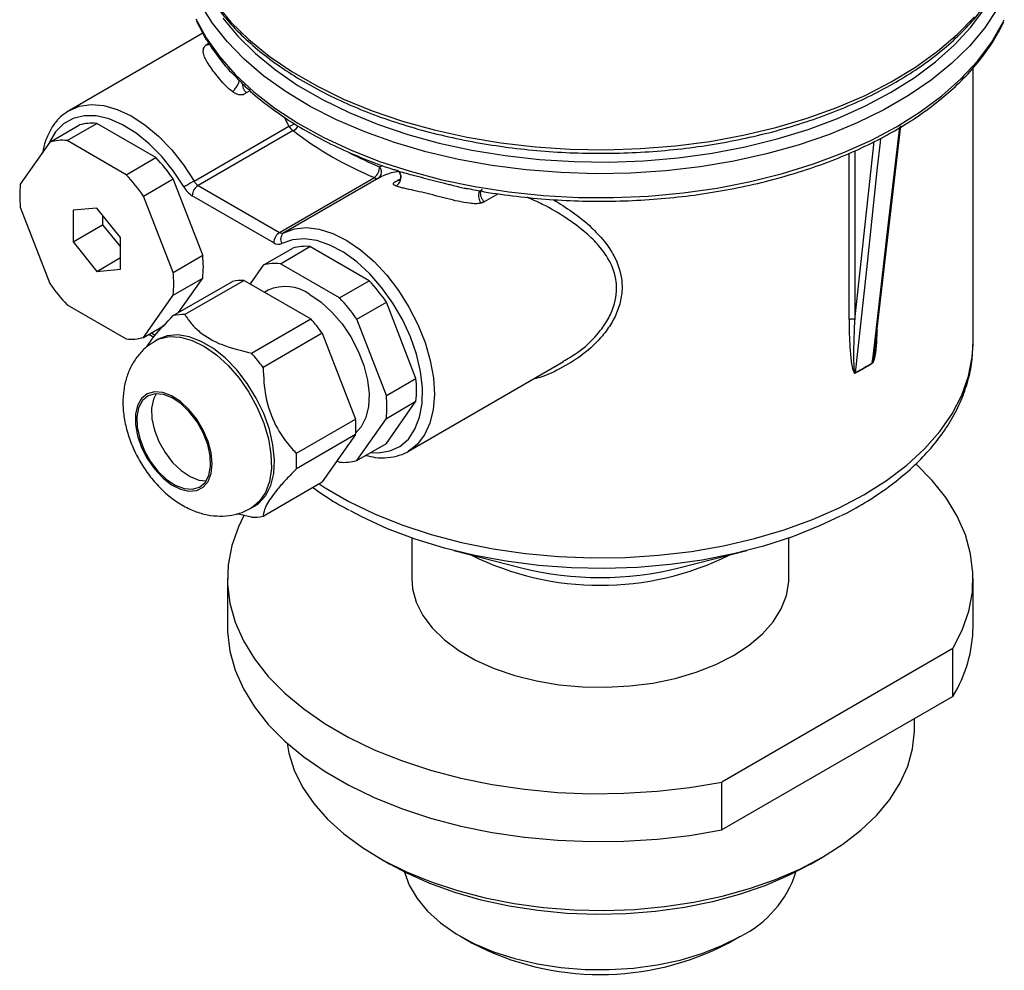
# Model space of a CAD drawing. Header units: millimetres. Extents: x 0 to 420, y 0 to 297.
# Tile 9 of 13: x 322 to 381, y 156 to 212. Entities that reach past the tile are written whole.
import ezdxf

# ---------------------------------------------------------------- set-up
doc = ezdxf.new("R2010")
doc.units = ezdxf.units.MM

msp = doc.modelspace()

# ---------------------------------------------------------------- linework, layer by layer
at = {"color": 7, "linetype": 'Continuous', "lineweight": 25}
for p, q in [((332.778, 211.43), (324.816, 206.834)), ((378.746, 192.977), (378.746, 209.381)), ((334.563, 209.012), (334.784, 208.793)), ((323.654, 204.942), (325.422, 205.963)), ((324.677, 205.034), (326.444, 206.054)), ((329.98, 204.013), (326.444, 206.054)), ((332.253, 202.612), (337.918, 205.882)), ((372.883, 192.597), (374.435, 205.906)), ((338.164, 205.625), (332.499, 202.355)), ((323.654, 204.942), (321.886, 202.427)), ((328.212, 202.993), (324.677, 205.034)), ((328.212, 202.993), (329.98, 204.013)), ((329.235, 201.721), (331.002, 202.741)), ((332.77, 198.185), (331.002, 202.741)), ((337.361, 199.548), (343.025, 202.818)), ((343.271, 202.791), (337.606, 199.521)), ((332.499, 202.355), (337.361, 199.548)), ((331.002, 197.164), (329.235, 201.721)), ((337.007, 198.936), (332.145, 201.742)), ((321.886, 201.063), (323.654, 196.507)), ((326.444, 201), (325.03, 200.873)), ((327.859, 199.24), (326.444, 201)), ((325.03, 200.873), (325.03, 198.987)), ((326.798, 200.56), (326.798, 200.008)), ((325.03, 198.987), (326.798, 200.008)), ((326.798, 200.008), (327.859, 198.688)), ((327.859, 197.355), (327.859, 199.24)), ((325.03, 198.987), (326.444, 197.228)), ((336.382, 197.595), (338.15, 198.615)), ((337.405, 197.686), (339.172, 198.706)), ((342.708, 196.665), (339.172, 198.706)), ((326.444, 197.228), (327.859, 198.045)), ((331.002, 197.164), (332.77, 198.185)), ((336.382, 197.595), (335.6, 196.482)), ((340.94, 195.645), (337.405, 197.686)), ((326.444, 197.228), (327.859, 197.355)), ((331.002, 195.801), (332.77, 196.821)), ((331.011, 194.586), (334.547, 196.627)), ((331.328, 194.769), (332.77, 196.821)), ((335.241, 196.69), (331.706, 194.649)), ((335.241, 196.69), (339.214, 194.396)), ((340.94, 195.645), (342.708, 196.665)), ((329.235, 193.286), (331.002, 195.801)), ((336.672, 196.096), (336.471, 195.98)), ((324.677, 195.235), (328.212, 193.194)), ((341.963, 194.373), (343.73, 195.393)), ((345.498, 190.837), (343.73, 195.393)), ((329.235, 193.286), (330.465, 193.996)), ((335.678, 192.355), (339.214, 194.396)), ((343.73, 189.817), (341.963, 194.373)), ((329.558, 193.472), (329.847, 193.306)), ((339.909, 193.532), (336.373, 191.491)), ((339.909, 193.532), (341.895, 188.412)), ((330.11, 193.174), (329.934, 193.072)), ((378.746, 192.885), (378.746, 192.977)), ((345.043, 186.495), (354.301, 191.84)), ((343.73, 189.817), (345.498, 190.837)), ((343.73, 188.453), (345.498, 189.474)), ((343.73, 186.958), (345.498, 189.474)), ((338.36, 186.371), (341.895, 188.412)), ((341.963, 185.938), (343.73, 188.453)), ((341.895, 187.486), (338.36, 185.445)), ((341.895, 187.486), (339.909, 184.66)), ((341.963, 185.938), (343.73, 186.958)), ((345.196, 186.591), (345.043, 186.495)), ((340.8, 185.927), (340.94, 185.846)), ((336.373, 182.619), (339.909, 184.66)), ((335.678, 182.557), (334.813, 182.763)), ((335.683, 183.113), (335.86, 183.215)), ((345.246, 181.318), (345.246, 178.903)), ((367.746, 178.903), (367.746, 181.318)), ((347.751, 180.564), (351.799, 179.533)), ((361.194, 179.533), (365.242, 180.564)), ((334.246, 178.903), (334.246, 176.045)), ((378.746, 176.045), (378.746, 178.903)), ((377.533, 174.719), (363.744, 166.759)), ((377.533, 171.861), (377.533, 174.719)), ((377.533, 171.861), (363.744, 163.901)), ((375.246, 169.921), (375.246, 170.541)), ((363.744, 163.901), (363.744, 166.759)), ((343.236, 162.268), (343.943, 161.86)), ((369.05, 161.86), (369.757, 162.268)), ((348.151, 157.552), (348.858, 157.143)), ((364.134, 157.143), (364.842, 157.552))]:
    msp.add_line(p, q, dxfattribs=at)
at = {"color": 8, "linetype": 'Continuous', "lineweight": 25}
for p, q in [((335.593, 208.006), (335.371, 207.878)), ((337.918, 205.882), (337.648, 206.426)), ((371.696, 194.335), (372.839, 204.972)), ((371.345, 194.345), (371.345, 204.275)), ((371.696, 204.425), (371.696, 194.335)), ((343.321, 203.459), (343.514, 203.542)), ((344.406, 202.659), (344.569, 202.753)), ((350.406, 201.862), (349.566, 201.377)), ((329.705, 193.557), (329.936, 193.424))]:
    msp.add_line(p, q, dxfattribs=at)
at = {"color": 8, "linetype": 'Continuous', "lineweight": 25, "flags": 128}
for points in [[(380.191, 212.881), (379.44, 211.753), (378.529, 210.664), (377.463, 209.624), (376.25, 208.639), (374.899, 207.716), (373.418, 206.861), (371.819, 206.081), (370.112, 205.381), (368.31, 204.765), (366.425, 204.239), (364.47, 203.806), (362.46, 203.469), (360.407, 203.23), (358.327, 203.091), (356.235, 203.053), (354.144, 203.116), (352.069, 203.28), (350.026, 203.544), (348.028, 203.905), (346.089, 204.362), (344.224, 204.911), (342.444, 205.548), (340.763, 206.268), (339.193, 207.068), (337.744, 207.94), (336.426, 208.88), (335.249, 209.879), (334.221, 210.932), (333.35, 212.031), (332.64, 213.169)], [(333.544, 213.193), (334.456, 212.102), (335.523, 211.059), (336.738, 210.071), (338.092, 209.146), (339.576, 208.289), (341.18, 207.507), (342.891, 206.806), (344.698, 206.19), (346.588, 205.663), (348.548, 205.23), (350.564, 204.893), (352.622, 204.656), (354.707, 204.518), (356.805, 204.482), (358.901, 204.548), (360.979, 204.715), (363.027, 204.982), (365.028, 205.347), (366.969, 205.808), (368.836, 206.362), (370.616, 207.003), (372.297, 207.729), (373.866, 208.533), (375.313, 209.411), (376.627, 210.356), (377.8, 211.36), (378.822, 212.419)], [(333.962, 212.342), (334.859, 211.259), (335.911, 210.223), (337.112, 209.243), (338.453, 208.325), (339.923, 207.476), (341.513, 206.702), (343.211, 206.009), (345.005, 205.402), (346.881, 204.884), (348.827, 204.46), (350.828, 204.133), (352.869, 203.905), (354.937, 203.778), (357.016, 203.752), (359.092, 203.829), (361.149, 204.006), (363.172, 204.284), (365.147, 204.66), (367.06, 205.131), (368.896, 205.694), (370.644, 206.345), (372.289, 207.08), (373.821, 207.892), (375.227, 208.776), (376.499, 209.726), (377.627, 210.734), (378.602, 211.795), (379.418, 212.899)], [(332.361, 212.293), (332.974, 211.167), (333.765, 210.048), (334.716, 208.971), (335.819, 207.943), (337.068, 206.973), (338.452, 206.066), (339.964, 205.23), (341.591, 204.469), (343.323, 203.79), (345.147, 203.196), (347.05, 202.693), (349.02, 202.284), (351.043, 201.971), (353.104, 201.757), (355.188, 201.643), (357.282, 201.63), (359.37, 201.719), (361.438, 201.908), (363.471, 202.196), (365.456, 202.582), (367.377, 203.062), (369.222, 203.633), (370.978, 204.291), (372.633, 205.032), (374.174, 205.85)], [(374.174, 205.85), (375.591, 206.74), (376.875, 207.695), (378.015, 208.709), (379.004, 209.774), (379.836, 210.883), (380.504, 212.029), (380.608, 212.243)], [(324.816, 206.834), (325.403, 207.08), (326.105, 207.184), (326.867, 207.121), (327.67, 206.892), (328.495, 206.503), (329.322, 205.963), (330.131, 205.286), (330.901, 204.489), (331.614, 203.59), (332.253, 202.612)], [(331.654, 202.256), (331.031, 203.206), (330.334, 204.074), (329.58, 204.838), (328.79, 205.477), (327.985, 205.975), (327.186, 206.318), (326.414, 206.498), (325.69, 206.508), (325.033, 206.35), (324.459, 206.028), (323.985, 205.549), (323.624, 204.927), (323.593, 204.856)], [(337.606, 199.521), (338.245, 199.762), (338.958, 199.837), (339.729, 199.746), (340.537, 199.489), (341.364, 199.074), (342.189, 198.51), (342.993, 197.811), (343.754, 196.995), (344.456, 196.081), (345.081, 195.092), (345.613, 194.051), (346.039, 192.984), (346.35, 191.918), (346.538, 190.877), (346.597, 189.889), (346.527, 188.976), (346.329, 188.161), (346.008, 187.464), (345.572, 186.902), (345.196, 186.591)], [(342.792, 186.417), (343.264, 186.399), (343.942, 186.509), (344.541, 186.786), (345.044, 187.222), (345.439, 187.806), (345.714, 188.521), (345.863, 189.349), (345.881, 190.269), (345.769, 191.255), (345.529, 192.281), (345.167, 193.321), (344.693, 194.347), (344.12, 195.332), (343.462, 196.249), (342.738, 197.074), (341.966, 197.786), (341.167, 198.365), (340.362, 198.797), (339.572, 199.07), (338.819, 199.176), (338.121, 199.112), (337.499, 198.882), (337.499, 198.882)], [(329.922, 193.065), (330.179, 193.192), (330.775, 193.332)], [(330.775, 193.332), (331.437, 193.304), (332.142, 193.109), (332.869, 192.752), (333.594, 192.245), (334.294, 191.605), (334.946, 190.853), (335.529, 190.011), (336.025, 189.108), (336.417, 188.172), (336.694, 187.233), (336.845, 186.323), (336.867, 185.469), (336.758, 184.699), (336.523, 184.038), (336.168, 183.508), (335.705, 183.125), (335.689, 183.116)], [(339.711, 184.546), (340.073, 184.311), (341.485, 183.496), (343.018, 182.758), (344.659, 182.101), (346.395, 181.533), (348.213, 181.056), (350.097, 180.675), (352.033, 180.394), (354.005, 180.213), (355.997, 180.136), (357.993, 180.162), (359.977, 180.291), (361.933, 180.522), (363.845, 180.853), (365.698, 181.282), (367.477, 181.806), (369.167, 182.419), (370.756, 183.117), (372.23, 183.895), (373.576, 184.745), (374.786, 185.662), (375.848, 186.638), (376.755, 187.665), (377.498, 188.735), (378.072, 189.839), (378.472, 190.968), (378.696, 192.113), (378.746, 192.885)]]:
    msp.add_lwpolyline(points, dxfattribs=at)
at = {"color": 7, "linetype": 'Continuous', "lineweight": 25, "flags": 128}
for points in [[(324.77, 206.806), (324.779, 206.812), (324.816, 206.834)], [(372.73, 191.768), (372.775, 192.15), (372.953, 193.677), (373.665, 199.785), (374.372, 205.843)], [(373.218, 205.177), (373.193, 204.939), (373.03, 203.421), (372.377, 197.347), (371.715, 191.182)], [(339.172, 195.849), (339.841, 195.389), (340.486, 194.798), (341.084, 194.097), (341.612, 193.313), (342.052, 192.472), (342.388, 191.606), (342.608, 190.745), (342.704, 189.922), (342.672, 189.165), (342.513, 188.502), (342.234, 187.957), (341.903, 187.596)], [(335.86, 183.215), (336.126, 183.399), (336.536, 183.858), (336.833, 184.456), (337.006, 185.174), (337.049, 185.989), (336.962, 186.875), (336.747, 187.803), (336.411, 188.744), (335.966, 189.667), (335.424, 190.543), (334.804, 191.344), (334.125, 192.043), (333.41, 192.618), (332.681, 193.052), (331.962, 193.329), (331.276, 193.441), (330.645, 193.385), (330.11, 193.174)], [(329.892, 190.033), (329.464, 189.913), (329.121, 189.639), (328.881, 189.226), (328.758, 188.698), (328.758, 188.081), (328.881, 187.411), (329.121, 186.722), (329.464, 186.052), (329.892, 185.437), (330.381, 184.91), (330.907, 184.5), (331.44, 184.228), (331.951, 184.11), (332.413, 184.151), (332.801, 184.35), (333.094, 184.695), (333.277, 185.169), (333.339, 185.745), (333.277, 186.393), (333.094, 187.077), (332.801, 187.761), (332.413, 188.408), (331.951, 188.983), (331.44, 189.455), (330.907, 189.798), (330.381, 189.995), (329.892, 190.033)], [(332.145, 184.224), (332.571, 184.348), (332.908, 184.63), (333.137, 185.054), (333.243, 185.595), (333.222, 186.222), (333.073, 186.898), (332.807, 187.585), (332.438, 188.242), (331.988, 188.83), (331.483, 189.317), (330.952, 189.673), (330.426, 189.878), (329.936, 189.92), (329.51, 189.796), (329.173, 189.514), (328.945, 189.09), (328.838, 188.549), (328.859, 187.922), (329.008, 187.245), (329.274, 186.559), (329.643, 185.902), (330.093, 185.313), (330.599, 184.827), (331.13, 184.471), (331.655, 184.266), (332.145, 184.224)], [(329.984, 189.923), (329.828, 189.6), (329.722, 189.059), (329.743, 188.432), (329.892, 187.755), (330.158, 187.069), (330.527, 186.412), (330.977, 185.824), (331.482, 185.337), (332.013, 184.981), (332.539, 184.776), (332.981, 184.731)], [(377.533, 174.719), (378.096, 175.819), (378.486, 176.945), (378.701, 178.086), (378.739, 179.233), (378.599, 180.378), (378.283, 181.511), (377.793, 182.623), (377.133, 183.705), (376.308, 184.75), (375.326, 185.746)], [(370.805, 182.615), (369.588, 182.041), (367.964, 181.395), (366.245, 180.837), (364.445, 180.372), (362.579, 180.003), (360.663, 179.733), (358.712, 179.565), (356.743, 179.501), (354.772, 179.54), (352.815, 179.682), (350.889, 179.926), (349.009, 180.271), (347.191, 180.712), (345.45, 181.248), (343.801, 181.872), (342.257, 182.58), (341.588, 182.931)], [(335.22, 182.661), (334.897, 181.986), (334.506, 180.861), (334.291, 179.72), (334.254, 178.573), (334.394, 177.428), (334.71, 176.295), (335.2, 175.183), (335.86, 174.1), (336.685, 173.056), (337.668, 172.059), (338.802, 171.116), (340.076, 170.235), (341.482, 169.424), (343.007, 168.688), (344.641, 168.034), (346.368, 167.466), (348.177, 166.99), (350.052, 166.609), (351.979, 166.326), (353.942, 166.143), (355.925, 166.062), (357.912, 166.084), (359.888, 166.208), (361.838, 166.434), (363.744, 166.759)], [(345.246, 178.903), (345.296, 178.292), (345.517, 177.486), (345.911, 176.703), (346.473, 175.954), (347.192, 175.252), (348.058, 174.608), (349.057, 174.031), (350.173, 173.531), (351.389, 173.116), (352.686, 172.792), (354.042, 172.565), (355.438, 172.437), (356.85, 172.412), (358.256, 172.488), (359.635, 172.666), (360.964, 172.943), (362.223, 173.313), (363.392, 173.771), (364.451, 174.311)], [(364.451, 174.311), (365.386, 174.922), (366.18, 175.597), (366.821, 176.324), (367.3, 177.091), (367.608, 177.887), (367.741, 178.699), (367.746, 178.903)], [(334.246, 176.045), (334.254, 175.715), (334.394, 174.57), (334.71, 173.437), (335.2, 172.325), (335.86, 171.242), (336.685, 170.198), (337.668, 169.201), (338.802, 168.258), (340.076, 167.377), (341.482, 166.566), (343.007, 165.83), (344.641, 165.176), (346.368, 164.608), (348.177, 164.132), (350.052, 163.751), (351.979, 163.468), (353.942, 163.285), (355.925, 163.205), (357.912, 163.226), (359.888, 163.35), (361.838, 163.576), (363.744, 163.901)], [(369.755, 162.267), (370.972, 163.042), (372.055, 163.88), (372.992, 164.775), (373.775, 165.718), (374.397, 166.701), (374.852, 167.713), (375.136, 168.746), (375.245, 169.79), (375.246, 169.921)], [(337.803, 169.078), (337.912, 168.486), (338.238, 167.458), (338.735, 166.452), (339.398, 165.479), (340.221, 164.547), (341.195, 163.665), (342.313, 162.842), (343.562, 162.084), (344.933, 161.4), (346.411, 160.796), (347.984, 160.277), (349.636, 159.847), (351.352, 159.512), (353.117, 159.274), (354.912, 159.135), (356.723, 159.098), (358.531, 159.161), (360.321, 159.324), (362.075, 159.587), (363.776, 159.946), (365.41, 160.398), (366.96, 160.939), (368.413, 161.564), (369.755, 162.267)], [(369.048, 161.859), (367.735, 161.173), (366.312, 160.567), (364.79, 160.045), (363.187, 159.613), (361.516, 159.276), (359.796, 159.036), (358.043, 158.897), (356.275, 158.858), (354.509, 158.922), (352.763, 159.087), (351.053, 159.351), (349.398, 159.712), (347.814, 160.167), (346.315, 160.711), (344.918, 161.338), (343.943, 161.86)], [(344.819, 161.387), (345.098, 160.605), (345.56, 159.81), (346.188, 159.053), (346.971, 158.347), (347.9, 157.702), (348.958, 157.127), (350.131, 156.632), (351.4, 156.224), (352.746, 155.909), (354.15, 155.692), (355.589, 155.576), (357.041, 155.563), (358.486, 155.653), (359.9, 155.845), (361.263, 156.136), (362.553, 156.522), (363.752, 156.996), (364.84, 157.551)]]:
    msp.add_lwpolyline(points, dxfattribs=at)
at = {"color": 7, "linetype": 'Continuous', "lineweight": 25}
for centre, radius, start, end in [((326.163, 203.438), 2.631, 83.86005, 106.35899), ((338.543, 206.234), 0.717, 209.41438, 238.09665), ((351.195, 222.585), 21.388, 232.46161, 247.54377), ((324.395, 202.417), 2.631, 83.86005, 106.35899), ((322.349, 196.832), 10.478, 34.32776, 43.26138), ((342.427, 203.484), 0.895, 311.98092, 358.4276), ((342.965, 203.15), 0.472, 310.47167, 40.92352), ((320.581, 195.812), 10.478, 34.32776, 43.26138), ((343.173, 203.026), 0.254, 234.61909, 292.80786), ((327.964, 201.745), 6.116, 173.60013, 186.39987), ((346.74, 177.513), 28.98, 119.99421, 121.37214), ((332.904, 202.961), 1.435, 209.41438, 238.09665), ((332.913, 201.708), 0.768, 122.60548, 177.39452), ((332.878, 202.964), 0.717, 209.41438, 238.09665), ((337.775, 198.901), 0.768, 122.60548, 177.39452), ((337.508, 199.755), 0.254, 234.61909, 292.80786), ((337.883, 199.146), 0.466, 126.37905, 214.4935), ((337.301, 199.35), 0.509, 234.61909, 292.80786), ((338.891, 196.09), 2.631, 83.86005, 106.35899), ((326.692, 197.503), 6.116, 353.60013, 6.39987), ((337.123, 195.07), 2.631, 83.86005, 106.35899), ((324.924, 196.483), 6.116, 353.60013, 6.39987), ((332.307, 202.416), 10.478, 214.32776, 223.26138), ((335.13, 194.018), 2.673, 87.61295, 102.60608), ((337.712, 193.848), 2.477, 53.87451, 114.81503), ((335.077, 189.484), 10.478, 34.32776, 43.26138), ((333.309, 188.464), 10.478, 34.32776, 43.26138), ((331.595, 191.977), 2.673, 87.61295, 102.60608), ((331.234, 187.27), 10.699, 35.82373, 41.76542), ((371.511, 193.998), 0.384, 61.15127, 115.59303), ((328.494, 195.81), 2.631, 263.86005, 286.35899), ((327.699, 185.229), 10.699, 35.82373, 41.76542), ((361.739, 209.61), 20.975, 298.39597, 301.59865), ((361.739, 209.635), 20.977, 298.39597, 301.59865), ((372.938, 191.744), 0.209, 173.51785, 180.09835), ((371.935, 191.158), 0.221, 173.90304, 180.09963), ((339.42, 190.155), 6.116, 353.60013, 6.39987), ((337.652, 189.135), 6.116, 353.60013, 6.39987), ((335.671, 187.949), 6.241, 355.74339, 4.25661), ((332.136, 185.908), 6.241, 355.74339, 4.25661), ((341.221, 188.463), 2.631, 263.86005, 286.35899), ((335.79, 185.228), 2.673, 267.61295, 282.60608), ((356.496, 198.408), 19.451, 256.02469, 283.97531), ((370.64, 176.128), 8.107, 328.23929, 359.41168), ((362.027, 163.362), 6.456, 295.835, 342.18835), ((356.496, 171.769), 16.5, 242.42389, 297.57073)]:
    msp.add_arc(centre, radius, start, end, dxfattribs=at)
at = {"color": 8, "linetype": 'Continuous', "lineweight": 25}
for centre, radius, start, end in [((335.681, 211.255), 5.82, 292.60397, 296.24844), ((337.874, 206.258), 0.696, 294.54605, 329.48174), ((352.703, 225.639), 24.083, 242.25754, 247.07324), ((356.496, 195.846), 17.35, 243.67282, 296.32718)]:
    msp.add_arc(centre, radius, start, end, dxfattribs=at)
at = {"color": 7, "linetype": 'Continuous', "lineweight": 25}
for points, knots in [([(332.421, 214.974), (332.446, 214.913), (332.629, 214.472), (333.116, 213.679), (333.886, 212.603), (334.815, 211.569), (335.878, 210.581), (337.074, 209.647), (338.393, 208.772), (339.826, 207.962), (341.365, 207.222), (342.999, 206.557), (344.717, 205.97), (346.51, 205.465), (348.365, 205.045), (350.27, 204.713), (352.215, 204.469), (354.186, 204.317), (356.172, 204.256), (358.16, 204.287), (360.137, 204.41), (362.092, 204.623), (364.011, 204.927), (365.884, 205.319), (367.698, 205.796), (369.441, 206.356), (371.104, 206.997), (372.676, 207.713), (374.146, 208.501), (375.505, 209.356), (376.744, 210.274), (377.855, 211.25), (378.832, 212.275), (379.658, 213.347), (380.235, 214.242), (380.479, 214.789), (380.553, 214.954)], [0, 0, 0, 0, 0.004887, 0.035202, 0.065642, 0.096193, 0.12683, 0.157523, 0.188247, 0.218986, 0.249722, 0.280452, 0.311171, 0.341879, 0.372576, 0.403265, 0.433946, 0.464622, 0.495295, 0.525968, 0.556642, 0.587318, 0.618001, 0.648691, 0.679391, 0.710103, 0.740829, 0.771569, 0.802325, 0.833094, 0.863872, 0.894645, 0.925397, 0.956103, 0.986733, 1, 1, 1, 1]), ([(332.401, 212.16), (332.552, 211.847), (332.887, 211.159), (333.597, 210.138), (334.17, 209.4), (334.536, 209.039), (334.563, 209.012)], [0, 0, 0, 0, 0.284891, 0.627722, 0.971891, 1, 1, 1, 1]), ([(374.07, 205.621), (374.317, 205.767), (375.03, 206.189), (376.122, 206.938), (377.301, 207.884), (378.348, 208.885), (379.252, 209.934), (380.012, 211.006), (380.39, 211.744), (380.574, 212.104)], [0, 0, 0, 0, 0.0813486, 0.2357895, 0.3902891, 0.5447288, 0.699006, 0.8529827, 1, 1, 1, 1]), ([(334.548, 207.953), (334.456, 208.017), (334.373, 208.086), (334.217, 208.227), (334.145, 208.299), (333.94, 208.512), (333.818, 208.653), (333.596, 208.924), (333.495, 209.054), (333.309, 209.304), (333.223, 209.425), (333.072, 209.653), (333.006, 209.761), (332.897, 209.968), (332.854, 210.067), (332.801, 210.261), (332.791, 210.355), (332.817, 210.496), (332.832, 210.543), (332.884, 210.639), (332.919, 210.687), (332.974, 210.737)], [0, 0, 0, 0, 0.0625, 0.0625, 0.125, 0.125, 0.25, 0.25, 0.375, 0.375, 0.5, 0.5, 0.625, 0.625, 0.75, 0.75, 0.875, 0.875, 0.9375, 0.9375, 1, 1, 1, 1]), ([(332.974, 210.737), (332.98, 210.742), (332.992, 210.753), (333.017, 210.773), (333.048, 210.797), (333.097, 210.826), (333.131, 210.846), (333.151, 210.858)], [0, 0, 0, 0, 0.133706, 0.269589, 0.499907, 0.700257, 1, 1, 1, 1]), ([(334.784, 208.793), (335.015, 208.556), (335.577, 207.981), (336.624, 207.126), (337.895, 206.227), (339.289, 205.393), (340.789, 204.625), (342.395, 203.939), (343.581, 203.484), (344.251, 203.283), (344.33, 203.259)], [0, 0, 0, 0, 0.102239, 0.248368, 0.394688, 0.5411, 0.687529, 0.83393, 0.980284, 1, 1, 1, 1]), ([(335.371, 207.878), (335.341, 207.86), (335.292, 207.832), (335.234, 207.799), (335.193, 207.775), (335.15, 207.761), (335.096, 207.751), (335.038, 207.75), (334.958, 207.757), (334.876, 207.777), (334.796, 207.809), (334.725, 207.843), (334.658, 207.88), (334.596, 207.92), (334.564, 207.942), (334.548, 207.953)], [0, 0, 0, 0, 0.131665, 0.214968, 0.249915, 0.312444, 0.376099, 0.43706, 0.50003, 0.631219, 0.69716, 0.765352, 0.875317, 0.935469, 1, 1, 1, 1]), ([(324.767, 206.796), (324.602, 206.685), (324.251, 206.45), (323.825, 205.935), (323.486, 205.297), (323.288, 204.757), (323.24, 204.411), (323.23, 204.34)], [0, 0, 0, 0, 0.212003, 0.449798, 0.690263, 0.935654, 1, 1, 1, 1]), ([(348.617, 202.166), (348.935, 202.102), (349.88, 201.913), (351.501, 201.693), (353.462, 201.503), (355.444, 201.41), (357.433, 201.407), (359.415, 201.496), (361.38, 201.677), (363.314, 201.948), (365.205, 202.307), (367.041, 202.754), (368.812, 203.284), (370.506, 203.895), (372.111, 204.584), (373.283, 205.174), (373.915, 205.533), (374.07, 205.621)], [0, 0, 0, 0, 0.036688, 0.108944, 0.181186, 0.253418, 0.325648, 0.397878, 0.470115, 0.542362, 0.614625, 0.686909, 0.759221, 0.831563, 0.90394, 0.976353, 1, 1, 1, 1]), ([(344.418, 202.406), (344.456, 202.44), (344.489, 202.481), (344.524, 202.537), (344.531, 202.548), (344.556, 202.595), (344.571, 202.632), (344.599, 202.72), (344.609, 202.773), (344.612, 202.837), (344.612, 202.85), (344.611, 202.876), (344.61, 202.888), (344.607, 202.926), (344.602, 202.95), (344.585, 203.021), (344.566, 203.065), (344.536, 203.113), (344.529, 203.122), (344.516, 203.14), (344.509, 203.148), (344.486, 203.172), (344.47, 203.187), (344.435, 203.212), (344.417, 203.223), (344.378, 203.24), (344.358, 203.247), (344.337, 203.252)], [0.125, 0.125, 0.125, 0.125, 0.25, 0.25, 0.28125, 0.28125, 0.375, 0.375, 0.5, 0.5, 0.53125, 0.53125, 0.5625, 0.5625, 0.625, 0.625, 0.75, 0.75, 0.78125, 0.78125, 0.8125, 0.8125, 0.875, 0.875, 0.9375, 0.9375, 1, 1, 1, 1]), ([(344.468, 203.187), (344.479, 203.172), (344.499, 203.144), (344.549, 203.059), (344.591, 202.921), (344.579, 202.792), (344.561, 202.721), (344.559, 202.706), (344.558, 202.698)], [0, 0, 0, 0, 0.126808, 0.2458966, 0.4684847, 0.710791, 0.8500041, 1, 1, 1, 1]), ([(344.298, 202.324), (344.283, 202.33), (344.255, 202.342), (344.209, 202.366), (344.171, 202.394), (344.147, 202.428), (344.145, 202.465), (344.17, 202.51), (344.22, 202.552), (344.271, 202.581), (344.301, 202.599), (344.345, 202.624), (344.379, 202.644), (344.406, 202.659)], [0, 0, 0, 0, 0.084921, 0.162671, 0.302845, 0.401411, 0.500381, 0.624072, 0.749501, 0.806455, 0.846042, 0.883836, 1, 1, 1, 1]), ([(349.373, 201.295), (349.271, 201.27), (349.159, 201.263), (348.934, 201.264), (348.819, 201.273), (348.475, 201.313), (348.243, 201.356), (347.784, 201.456), (347.556, 201.512), (347.102, 201.627), (346.879, 201.685), (346.439, 201.798), (346.222, 201.852), (345.796, 201.956), (345.585, 202.005), (345.173, 202.098), (344.975, 202.142), (344.698, 202.206), (344.609, 202.228), (344.441, 202.274), (344.363, 202.297), (344.298, 202.324)], [0, 0, 0, 0, 0.0625, 0.0625, 0.125, 0.125, 0.25, 0.25, 0.375, 0.375, 0.5, 0.5, 0.625, 0.625, 0.75, 0.75, 0.875, 0.875, 0.9375, 0.9375, 1, 1, 1, 1]), ([(347.617, 202.381), (347.874, 202.313), (348.202, 202.225), (348.544, 202.175), (348.617, 202.164)], [0, 0, 0, 0, 0.784885, 1, 1, 1, 1]), ([(349.566, 201.377), (349.547, 201.366), (349.518, 201.349), (349.473, 201.326), (349.436, 201.313), (349.402, 201.302), (349.383, 201.297), (349.373, 201.295)], [0, 0, 0, 0, 0.317551, 0.500039, 0.731118, 0.86751, 1, 1, 1, 1]), ([(329.431, 192.717), (329.573, 192.935), (329.921, 193.469), (330.606, 194.171), (331.011, 194.586)], [0, 0, 0, 0, 0.408768, 1, 1, 1, 1]), ([(331.706, 194.649), (331.825, 194.468), (332.065, 194.105), (332.722, 193.459), (333.887, 192.78), (335.071, 192.499), (335.678, 192.355)], [0, 0, 0, 0, 0.171553, 0.346277, 0.664961, 1, 1, 1, 1]), ([(371.345, 194.345), (371.345, 193.769), (371.36, 193.201), (371.415, 192.37), (371.439, 192.095), (371.495, 191.696), (371.516, 191.566), (371.561, 191.379), (371.578, 191.318), (371.612, 191.235), (371.624, 191.208), (371.65, 191.175), (371.659, 191.165), (371.682, 191.152), (371.697, 191.149), (371.714, 191.158)], [0, 0, 0, 0, 0.5, 0.5, 0.75, 0.75, 0.875, 0.875, 0.9375, 0.9375, 0.96875, 0.96875, 0.984375, 0.984375, 1, 1, 1, 1]), ([(371.715, 191.182), (371.711, 191.18), (371.707, 191.18), (371.702, 191.183), (371.7, 191.185), (371.694, 191.193), (371.691, 191.199), (371.684, 191.218), (371.68, 191.232), (371.671, 191.275), (371.666, 191.305), (371.655, 191.398), (371.651, 191.461), (371.639, 191.653), (371.636, 191.783), (371.63, 192.177), (371.632, 192.444), (371.647, 193.247), (371.668, 193.789), (371.696, 194.335)], [0, 0, 0, 0, 0.003906, 0.003906, 0.007812, 0.007812, 0.015625, 0.015625, 0.03125, 0.03125, 0.0625, 0.0625, 0.125, 0.125, 0.25, 0.25, 0.5, 0.5, 1, 1, 1, 1]), ([(329.919, 193.05), (329.742, 192.94), (329.357, 192.7), (328.88, 192.186), (328.482, 191.571), (328.203, 190.885), (328.038, 190.136), (327.99, 189.326), (328.068, 188.465), (328.273, 187.576), (328.599, 186.689), (329.037, 185.835), (329.574, 185.035), (330.203, 184.306), (330.922, 183.669), (331.687, 183.174), (332.467, 182.835), (333.225, 182.649), (333.974, 182.603), (334.695, 182.704), (335.278, 182.88), (335.582, 183.072), (335.684, 183.136)], [0, 0, 0, 0, 0.039785, 0.086819, 0.133353, 0.1805, 0.229325, 0.280663, 0.334661, 0.390468, 0.446652, 0.502807, 0.559207, 0.616292, 0.674619, 0.734664, 0.787076, 0.836955, 0.884736, 0.931166, 0.976914, 1, 1, 1, 1]), ([(370.874, 182.654), (370.994, 182.711), (371.607, 183.005), (372.614, 183.611), (373.877, 184.47), (375.009, 185.404), (376.009, 186.398), (376.865, 187.447), (377.568, 188.541), (378.114, 189.67), (378.492, 190.821), (378.708, 191.892), (378.724, 192.577), (378.731, 192.873)], [0, 0, 0, 0, 0.024685, 0.12641, 0.228264, 0.330122, 0.431778, 0.532954, 0.633313, 0.732535, 0.830426, 0.927023, 1, 1, 1, 1]), ([(372.879, 192.598), (372.857, 192.378), (372.832, 192.127), (372.768, 191.849), (372.75, 191.797), (372.74, 191.778), (372.734, 191.771), (372.732, 191.769), (372.73, 191.768)], [0, 0, 0, 0, 0.814989, 0.929961, 0.971516, 0.987919, 0.994509, 1, 1, 1, 1]), ([(336.373, 191.491), (336.402, 190.909), (336.461, 189.714), (337.056, 188.003), (337.803, 186.957), (338.27, 186.466), (338.36, 186.371)], [0, 0, 0, 0, 0.2985434, 0.6124481, 0.9254858, 1, 1, 1, 1]), ([(342.5, 186.248), (342.685, 186.202), (343.13, 186.091), (343.807, 186.088), (344.5, 186.233), (344.973, 186.419), (345.179, 186.588), (345.21, 186.613)], [0, 0, 0, 0, 0.185194, 0.44771, 0.705121, 0.95647, 1, 1, 1, 1]), ([(338.36, 185.445), (338.155, 185.236), (337.743, 184.814), (337.069, 184.05), (336.478, 183.214), (336.409, 182.82), (336.373, 182.619)], [0, 0, 0, 0, 0.171553, 0.346277, 0.664961, 1, 1, 1, 1]), ([(339.342, 184.333), (339.743, 184.05), (340.42, 183.572), (341.189, 183.152), (341.504, 182.981)], [0, 0, 0, 0, 0.5910085, 1, 1, 1, 1])]:
    msp.add_open_spline(points, degree=3, knots=knots, dxfattribs=at)
at = {"color": 8, "linetype": 'Continuous', "lineweight": 25}
for points, knots in [([(332.974, 210.737), (333.022, 210.743), (333.107, 210.754), (333.168, 210.808), (333.194, 210.832)], [0, 0, 0, 0, 0.556327, 1, 1, 1, 1]), ([(334.548, 207.953), (334.596, 207.993), (334.647, 208.045), (334.746, 208.164), (334.794, 208.231), (334.875, 208.364), (334.908, 208.43), (334.952, 208.546), (334.963, 208.597), (334.962, 208.634)], [0, 0, 0, 0, 0.25, 0.25, 0.5, 0.5, 0.75, 0.75, 1, 1, 1, 1]), ([(335.146, 208.434), (335.144, 208.397), (335.139, 208.315), (335.182, 208.164), (335.26, 208.005), (335.334, 207.92), (335.371, 207.878)], [0, 0, 0, 0, 0.210002, 0.473335, 0.736667, 1, 1, 1, 1]), ([(344.498, 203.195), (344.335, 203.167), (343.879, 203.089), (343.509, 202.908), (343.271, 202.791)], [0, 0, 0, 0, 0.3562484, 1, 1, 1, 1]), ([(344.337, 203.252), (344.42, 203.225), (344.778, 203.108), (345.807, 202.851), (346.832, 202.565), (347.563, 202.394), (347.617, 202.381)], [0, 0, 0, 0, 0.087827, 0.383272, 0.954174, 1, 1, 1, 1]), ([(344.406, 202.659), (344.444, 202.657), (344.503, 202.654), (344.542, 202.692), (344.556, 202.706)], [0, 0, 0, 0, 0.639248, 1, 1, 1, 1]), ([(349.373, 201.295), (349.351, 201.341), (349.305, 201.433), (349.263, 201.6), (349.245, 201.767), (349.258, 201.911), (349.282, 202.004), (349.306, 202.028), (349.31, 202.032)], [0, 0, 0, 0, 0.1926805, 0.3853609, 0.5780414, 0.7707218, 0.9634023, 1, 1, 1, 1]), ([(349.447, 202.121), (349.424, 202.106), (349.372, 202.074), (349.334, 201.966), (349.333, 201.823), (349.376, 201.663), (349.455, 201.504), (349.529, 201.419), (349.566, 201.377)], [0, 0, 0, 0, 0.139126, 0.311301, 0.483476, 0.65565, 0.827825, 1, 1, 1, 1]), ([(354.284, 191.868), (354.572, 192.031), (355.333, 192.463), (356.186, 193.27), (356.862, 194.16), (357.361, 195.134), (357.507, 195.984), (357.416, 196.996), (357.121, 197.823), (356.431, 198.773), (355.583, 199.61), (354.455, 200.436), (353.261, 201.156), (352.433, 201.511), (352.116, 201.647)], [0, 0, 0, 0, 0.069857, 0.184954, 0.250071, 0.316754, 0.43254, 0.44861, 0.561352, 0.63829, 0.717455, 0.823488, 0.932462, 1, 1, 1, 1]), ([(353.692, 201.508), (354.078, 201.271), (354.897, 200.765), (355.912, 199.933), (356.747, 199.05), (357.444, 198.02), (357.813, 196.917), (357.8, 195.823), (357.586, 194.952), (357.184, 194.128), (356.515, 193.198), (355.495, 192.232), (354.141, 191.413), (353.128, 190.945), (352.584, 190.826), (352.522, 190.813)], [0, 0, 0, 0, 0.082291, 0.174875, 0.248639, 0.322297, 0.430202, 0.493632, 0.557099, 0.61964, 0.682254, 0.788089, 0.8941, 0.98798, 1, 1, 1, 1]), ([(373.012, 193.699), (372.998, 193.41), (372.972, 192.841), (372.91, 192.208), (372.796, 191.843), (372.765, 191.782), (372.745, 191.756), (372.734, 191.748), (372.729, 191.744)], [0, 0, 0, 0, 0.457362, 0.900865, 0.956272, 0.979108, 0.990123, 1, 1, 1, 1])]:
    msp.add_open_spline(points, degree=3, knots=knots, dxfattribs=at)
msp.add_open_spline([(344.298, 202.324), (344.34, 202.344), (344.381, 202.372), (344.418, 202.406)], degree=3, dxfattribs=at)

doc.saveas('drawing.dxf')
